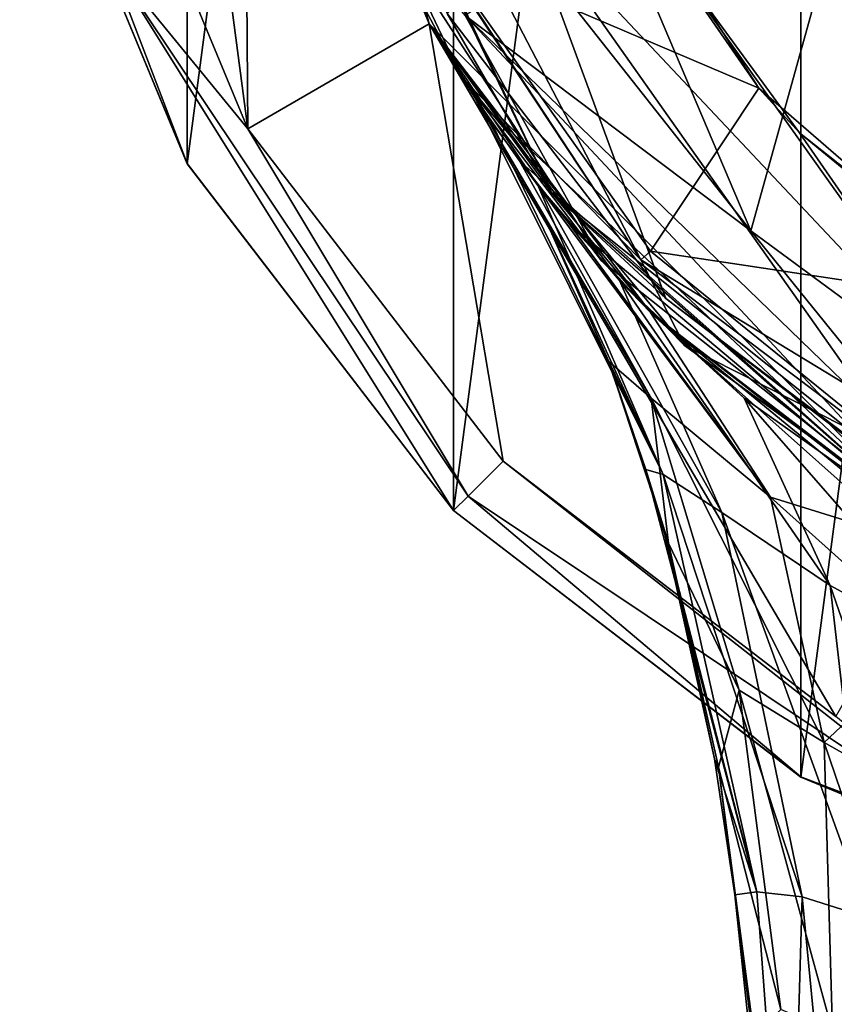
# Model space of a CAD drawing. Header units: metres. Extents: x -24 to 24, y -140 to 34.
# Tile 6 of 10: x -23 to -12, y -24 to -10. Entities that reach past the tile are written whole.
import ezdxf

# ---------------------------------------------------------------- set-up
doc = ezdxf.new("R2010")
doc.units = ezdxf.units.M
doc.layers.add('solid_509503_A125', color=7, linetype='CONTINUOUS')

msp = doc.modelspace()

# ---------------------------------------------------------------- linework, layer by layer
at = {"layer": 'solid_509503_A125'}
for points in [[(-11.998485, -20.785336, -4), (-11.998485, 20.785336, -4), (-6.212329, 23.181629, -4)], [(-6.212329, -23.181629, -4), (-11.998485, -20.785336, -4), (-6.212329, 23.181629, -4)], [(-16.971548, -16.969244, -4), (-16.971548, 16.969244, -4), (-11.998485, 20.785336, -4)], [(-11.998485, -20.785336, -4), (-16.971548, -16.969244, -4), (-11.998485, 20.785336, -4)], [(-20.783648, -12.001, -4), (-20.783648, 12.001, -4), (-16.971548, 16.969244, -4)], [(-16.971548, -16.969244, -4), (-20.783648, -12.001, -4), (-16.971548, 16.969244, -4)], [(-20.783648, -12.001, -4), (-23.182497, -6.21047, -4), (-20.783648, 12.001, -4)], [(-22.216394, 5.952317), (-19.917086, -11.501959), (-20, 0)], [(-22.216394, 5.952317), (-22.216393, -5.952323), (-19.917086, -11.501959)], [(-20, 0, 172.699997), (-20, 0), (-17.320509, -10)], [(-19.917086, -11.501959), (-17.320509, -10), (-20, 0)], [(-18.215364, 0, 183.296494), (-15.701932, -9.174556, 183.438797), (-12.713885, -12.9618, 183.580475)], [(-9.111886, 0, 183.711594), (-18.215364, 0, 183.296494), (-12.713885, -12.9618, 183.580475)], [(-9.111886, 0, 183.711594), (-12.713885, -12.9618, 183.580475), (-8.818475, -15.8375, 183.720367)], [(-19.318516, -5.176381, 172.699997), (-20, 0, 172.699997), (-17.320509, -10)], [(-19.158718, -4.020781, 174.350006), (-14.291039, -13.378692, 174.350006), (-18.995054, -6.260023, 174.350006)], [(-19.158718, -4.020781, 174.350006), (-17.196571, -8.955982, 174.479416), (-14.291039, -13.378692, 174.350006)], [(-15.567932, -12.415011, 172.912125), (-19.028738, -5.098738, 173), (-19.412893, -4.430866, 172.912125)], [(-19.412893, -4.430866, 172.912125), (-19.318516, -5.176381, 172.699997), (-17.320507, -10, 172.699997)], [(-15.567932, -12.415011, 172.912125), (-19.412893, -4.430866, 172.912125), (-17.320507, -10, 172.699997)], [(-17.320507, -10, 172.699997), (-19.318516, -5.176381, 172.699997), (-17.320509, -10)], [(-15.567932, -12.415011, 172.912125), (-17.060698, -9.850005, 173), (-19.028738, -5.098738, 173)], [(-21.902512, -9.072317, -0.292893), (-19.917086, -11.501959), (-22.216393, -5.952323)], [(-23.18222, -6.211658, -1), (-23.182497, -6.21047, -4), (-20.783648, -12.001, -4)], [(-21.902512, -9.072317, -0.292893), (-23.18222, -6.211658, -1), (-20.784609, -12.000002, -1)], [(-20.784609, -12.000002, -1), (-23.18222, -6.211658, -1), (-20.783648, -12.001, -4)], [(-18.995054, -6.260023, 174.350006), (-16.853926, -10.767784, 174.350006), (-18.31093, -8.044242, 181.4888)], [(-14.291039, -13.378692, 174.350006), (-16.853926, -10.767784, 174.350006), (-18.995054, -6.260023, 174.350006)], [(-17.196571, -8.955982, 174.479416), (-15.165951, -6.926058, 178.427216), (-12.600327, -10.918246, 178.427216)], [(-12.600327, -10.918246, 178.427216), (-15.165951, -6.926058, 178.427216), (-14.650168, -7.959202, 174.183655)], [(-15.975095, -8.374555, 173), (-9.334993, -15.433558, 173), (-14.650168, -7.959202, 174.183655)], [(-9.334993, -15.433558, 173), (-12.016322, -11.557869, 174.183655), (-14.650168, -7.959202, 174.183655)], [(-12.600327, -10.918246, 178.427216), (-14.650168, -7.959202, 174.183655), (-12.016322, -11.557869, 174.183655)], [(-16.853926, -10.767784, 174.350006), (-14.851924, -13.394789, 181.646881), (-18.31093, -8.044242, 181.4888)], [(-16.805679, -9.877576, 182.833282), (-18.31093, -8.044242, 181.4888), (-14.851924, -13.394789, 181.646881)], [(-17.060698, -9.850005, 173), (-13.929997, -13.930009, 173), (-15.975095, -8.374555, 173)], [(-9.849991, -17.060705, 173), (-9.334993, -15.433558, 173), (-15.975095, -8.374555, 173)], [(-13.929997, -13.930009, 173), (-9.849991, -17.060705, 173), (-15.975095, -8.374555, 173)], [(-14.149479, -13.256091, 174.479416), (-17.196571, -8.955982, 174.479416), (-12.600327, -10.918246, 178.427216)], [(-14.291039, -13.378692, 174.350006), (-17.196571, -8.955982, 174.479416), (-14.149479, -13.256091, 174.479416)], [(-21.902512, -9.072317, -0.292893), (-16.97056, -16.970566, -1), (-16.763456, -16.763456, -0.292893)], [(-21.902512, -9.072317, -0.292893), (-20.784609, -12.000002, -1), (-16.97056, -16.970566, -1)], [(-21.902512, -9.072317, -0.292893), (-16.763456, -16.763456, -0.292893), (-19.917086, -11.501959)], [(-16.805679, -9.877576, 182.833282), (-12.713885, -12.9618, 183.580475), (-15.701932, -9.174556, 183.438797)], [(-15.567932, -12.415011, 172.912125), (-13.929997, -13.930009, 173), (-17.060698, -9.850005, 173)], [(-19.917086, -11.501959), (-16.263222, -16.263371), (-17.320509, -10)], [(-16.66745, -11.054234, 129.853287), (-17.320509, -10), (-10, -17.320509)], [(-11.49655, -19.920433), (-10, -17.320509), (-17.320509, -10)], [(-16.66745, -11.054234, 129.853287), (-17.320507, -10, 172.699997), (-17.320509, -10)], [(-16.263222, -16.263371), (-11.49655, -19.920433), (-17.320509, -10)], [(-14.595656, -13.673581, 149.626755), (-14.142136, -14.142136, 172.699997), (-17.320507, -10, 172.699997)], [(-15.567932, -12.415011, 172.912125), (-17.320507, -10, 172.699997), (-14.142136, -14.142136, 172.699997)], [(-15.770499, -12.300055, 147.397339), (-14.595656, -13.673581, 149.626755), (-17.320507, -10, 172.699997)], [(-16.438395, -11.392066, 144.811584), (-15.770499, -12.300055, 147.397339), (-17.320507, -10, 172.699997)], [(-16.651474, -11.078287, 142.062607), (-16.438395, -11.392066, 144.811584), (-17.320507, -10, 172.699997)], [(-16.657827, -11.06873, 137.21257), (-16.651474, -11.078287, 142.062607), (-17.320507, -10, 172.699997)], [(-16.66745, -11.054234, 129.853287), (-16.657827, -11.06873, 137.21257), (-17.320507, -10, 172.699997)], [(-16.805679, -9.877576, 182.833282), (-14.851924, -13.394789, 181.646881), (-9.682458, -17.5, 181.821182)], [(-16.805679, -9.877576, 182.833282), (-9.682458, -17.5, 181.821182), (-9.44768, -17.004789, 183.154648)], [(-16.805679, -9.877576, 182.833282), (-9.44768, -17.004789, 183.154648), (-12.713885, -12.9618, 183.580475)], [(-16.853926, -10.767784, 174.350006), (-13.663461, -14.60513, 174.350006), (-14.851924, -13.394789, 181.646881)], [(-14.291039, -13.378692, 174.350006), (-13.663461, -14.60513, 174.350006), (-16.853926, -10.767784, 174.350006)], [(-14.149479, -13.256091, 174.479416), (-12.600327, -10.918246, 178.427216), (-9.0139, -14.025903, 178.427216)], [(-9.0139, -14.025903, 178.427216), (-12.600327, -10.918246, 178.427216), (-12.016322, -11.557869, 174.183655)], [(-16.028301, -11.962172, 124.012878), (-16.66745, -11.054234, 129.853287), (-10, -17.320509)], [(-15.683965, -12.740013, 129.853058), (-16.657827, -11.06873, 137.21257), (-16.66745, -11.054234, 129.853287)], [(-14.141746, -15.357534, 125.522095), (-16.66745, -11.054234, 129.853287), (-16.028301, -11.962172, 124.012878)], [(-14.141746, -15.357534, 125.522095), (-15.683965, -12.740013, 129.853058), (-16.66745, -11.054234, 129.853287)], [(-15.683965, -12.740013, 129.853058), (-16.651474, -11.078287, 142.062607), (-16.657827, -11.06873, 137.21257)], [(-13.970613, -16.451527, 144.125504), (-16.438395, -11.392066, 144.811584), (-16.651474, -11.078287, 142.062607)], [(-15.68912, -12.725113, 142.059357), (-13.970613, -16.451527, 144.125504), (-16.651474, -11.078287, 142.062607)], [(-15.683965, -12.740013, 129.853058), (-15.68912, -12.725113, 142.059357), (-16.651474, -11.078287, 142.062607)], [(-13.970613, -16.451527, 144.125504), (-15.770499, -12.300055, 147.397339), (-16.438395, -11.392066, 144.811584)], [(-16.763456, -16.763456, -0.292893), (-16.263222, -16.263371), (-19.917086, -11.501959)], [(-9.334993, -15.433558, 173), (-8.52278, -14.329638, 174.183655), (-12.016322, -11.557869, 174.183655)], [(-9.0139, -14.025903, 178.427216), (-12.016322, -11.557869, 174.183655), (-8.52278, -14.329638, 174.183655)], [(-15.330324, -12.8445, 121.764328), (-16.028301, -11.962172, 124.012878), (-10, -17.320509)], [(-12.432723, -16.77873, 121.832588), (-16.028301, -11.962172, 124.012878), (-15.330324, -12.8445, 121.764328)], [(-12.432723, -16.77873, 121.832588), (-14.141746, -15.357534, 125.522095), (-16.028301, -11.962172, 124.012878)], [(-20.784609, -12.000002, -1), (-20.783648, -12.001, -4), (-16.971548, -16.969244, -4)], [(-16.97056, -16.970566, -1), (-20.784609, -12.000002, -1), (-16.971548, -16.969244, -4)], [(-13.130891, -16.998257, 146.231461), (-14.595656, -13.673581, 149.626755), (-15.770499, -12.300055, 147.397339)], [(-13.970613, -16.451527, 144.125504), (-13.130891, -16.998257, 146.231461), (-15.770499, -12.300055, 147.397339)], [(-8.63955, -17.94021, 172.912125), (-13.929997, -13.930009, 173), (-15.567932, -12.415011, 172.912125)], [(-15.567932, -12.415011, 172.912125), (-14.142136, -14.142136, 172.699997), (-10, -17.320509, 172.699997)], [(-8.63955, -17.94021, 172.912125), (-15.567932, -12.415011, 172.912125), (-10, -17.320509, 172.699997)], [(-15.68912, -12.725113, 142.059357), (-14.776721, -14.774005, 142.055313), (-13.970613, -16.451527, 144.125504)], [(-15.683965, -12.740013, 129.853058), (-14.776721, -14.774005, 142.055313), (-15.68912, -12.725113, 142.059357)], [(-15.683965, -12.740013, 129.853058), (-14.749933, -14.833695, 129.852768), (-14.776721, -14.774005, 142.055313)], [(-14.141746, -15.357534, 125.522095), (-14.749933, -14.833695, 129.852768), (-15.683965, -12.740013, 129.853058)], [(-14.14955, -14.134717, 119.444283), (-15.330324, -12.8445, 121.764328), (-10, -17.320509)], [(-12.432723, -16.77873, 121.832588), (-15.330324, -12.8445, 121.764328), (-14.14955, -14.134717, 119.444283)], [(-9.44768, -17.004789, 183.154648), (-8.818475, -15.8375, 183.720367), (-12.713885, -12.9618, 183.580475)], [(-9.682458, -17.5, 174.376236), (-9.682458, -17.5, 181.821182), (-14.851924, -13.394789, 181.646881)], [(-13.663461, -14.60513, 174.350006), (-9.682458, -17.5, 174.376236), (-14.851924, -13.394789, 181.646881)], [(-14.291039, -13.378692, 174.350006), (-14.149479, -13.256091, 174.479416), (-10.056952, -16.576775, 174.479416)], [(-14.291039, -13.378692, 174.350006), (-5.274107, -18.852242, 174.350006), (-13.663461, -14.60513, 174.350006)], [(-14.291039, -13.378692, 174.350006), (-10.056952, -16.576775, 174.479416), (-5.274107, -18.852242, 174.350006)], [(-10.056952, -16.576775, 174.479416), (-14.149479, -13.256091, 174.479416), (-9.0139, -14.025903, 178.427216)], [(-14.595656, -13.673581, 149.626755), (-12.809471, -15.359605, 151.405762), (-14.142136, -14.142136, 172.699997)], [(-11.578862, -18.043066, 147.89949), (-12.809471, -15.359605, 151.405762), (-14.595656, -13.673581, 149.626755)], [(-13.130891, -16.998257, 146.231461), (-11.578862, -18.043066, 147.89949), (-14.595656, -13.673581, 149.626755)], [(-8.63955, -17.94021, 172.912125), (-9.849991, -17.060705, 173), (-13.929997, -13.930009, 173)], [(-11.126691, -16.619167, 116.380829), (-14.14955, -14.134717, 119.444283), (-10, -17.320509)], [(-10.514779, -17.373158, 118.238007), (-14.14955, -14.134717, 119.444283), (-11.126691, -16.619167, 116.380829)], [(-10.514779, -17.373158, 118.238007), (-12.432723, -16.77873, 121.832588), (-14.14955, -14.134717, 119.444283)], [(-10.233694, -17.183466, 152.7173), (-10, -17.320509, 172.699997), (-14.142136, -14.142136, 172.699997)], [(-12.809471, -15.359605, 151.405762), (-10.233694, -17.183466, 152.7173), (-14.142136, -14.142136, 172.699997)], [(-13.663461, -14.60513, 174.350006), (-9.651421, -17.517138, 174.362549), (-9.682458, -17.5, 174.376236)], [(-13.663461, -14.60513, 174.350006), (-9.622298, -17.53315, 174.350006), (-9.651421, -17.517138, 174.362549)], [(-5.274107, -18.852242, 174.350006), (-9.622298, -17.53315, 174.350006), (-13.663461, -14.60513, 174.350006)], [(-14.776721, -14.774005, 142.055313), (-14.220187, -16.38027, 142.052155), (-13.970613, -16.451527, 144.125504)], [(-14.749933, -14.833695, 129.852768), (-14.220187, -16.38027, 142.052155), (-14.776721, -14.774005, 142.055313)], [(-14.749933, -14.833695, 129.852768), (-13.896224, -17.434544, 129.852432), (-14.220187, -16.38027, 142.052155)], [(-14.141746, -15.357534, 125.522095), (-13.896224, -17.434544, 129.852432), (-14.749933, -14.833695, 129.852768)], [(-14.141746, -15.357534, 125.522095), (-12.884058, -19.539362, 126.91272), (-13.896224, -17.434544, 129.852432)], [(-11.664508, -20.29324, 124.503304), (-12.884058, -19.539362, 126.91272), (-14.141746, -15.357534, 125.522095)], [(-12.432723, -16.77873, 121.832588), (-11.664508, -20.29324, 124.503304), (-14.141746, -15.357534, 125.522095)], [(-9.461597, -19.193737, 148.872269), (-10.233694, -17.183466, 152.7173), (-12.809471, -15.359605, 151.405762)], [(-11.578862, -18.043066, 147.89949), (-9.461597, -19.193737, 148.872269), (-12.809471, -15.359605, 151.405762)], [(-16.763456, -16.763456, -0.292893), (-9.072317, -21.902512, -0.292893), (-16.263222, -16.263371)], [(-9.072317, -21.902512, -0.292893), (-11.49655, -19.920433), (-16.263222, -16.263371)], [(-12.630979, -22.429893, 143.46611), (-13.970613, -16.451527, 144.125504), (-14.220187, -16.38027, 142.052155)], [(-13.942261, -17.332632, 142.050262), (-12.630979, -22.429893, 143.46611), (-14.220187, -16.38027, 142.052155)], [(-13.896224, -17.434544, 129.852432), (-13.942261, -17.332632, 142.050262), (-14.220187, -16.38027, 142.052155)], [(-11.979509, -22.500454, 144.664124), (-13.130891, -16.998257, 146.231461), (-13.970613, -16.451527, 144.125504)], [(-12.630979, -22.429893, 143.46611), (-11.979509, -22.500454, 144.664124), (-13.970613, -16.451527, 144.125504)], [(-16.763456, -16.763456, -0.292893), (-16.97056, -16.970566, -1), (-11.999996, -20.784613, -1)], [(-16.763456, -16.763456, -0.292893), (-11.999996, -20.784613, -1), (-9.072317, -21.902512, -0.292893)], [(-10.130809, -18.843391, 120.48967), (-11.664508, -20.29324, 124.503304), (-12.432723, -16.77873, 121.832588)], [(-10.514779, -17.373158, 118.238007), (-10.130809, -18.843391, 120.48967), (-12.432723, -16.77873, 121.832588)], [(-16.97056, -16.970566, -1), (-16.971548, -16.969244, -4), (-11.998485, -20.785336, -4)], [(-11.999996, -20.784613, -1), (-16.97056, -16.970566, -1), (-11.998485, -20.785336, -4)], [(-11.029993, -22.802019, 145.553268), (-11.578862, -18.043066, 147.89949), (-13.130891, -16.998257, 146.231461)], [(-11.979509, -22.500454, 144.664124), (-11.029993, -22.802019, 145.553268), (-13.130891, -16.998257, 146.231461)], [(-13.942261, -17.332632, 142.050262), (-13.235406, -20.523678, 142.043976), (-12.630979, -22.429893, 143.46611)], [(-13.896224, -17.434544, 129.852432), (-13.235406, -20.523678, 142.043976), (-13.942261, -17.332632, 142.050262)], [(-13.896224, -17.434544, 129.852432), (-13.176104, -20.642431, 129.85202), (-13.235406, -20.523678, 142.043976)], [(-12.884058, -19.539362, 126.91272), (-13.176104, -20.642431, 129.85202), (-13.896224, -17.434544, 129.852432)], [(-9.805203, -23.164928, 146.142838), (-9.461597, -19.193737, 148.872269), (-11.578862, -18.043066, 147.89949)], [(-11.029993, -22.802019, 145.553268), (-9.805203, -23.164928, 146.142838), (-11.578862, -18.043066, 147.89949)], [(-10.130809, -18.843391, 120.48967), (-10.096351, -21.176708, 122.934662), (-11.664508, -20.29324, 124.503304)], [(-12.884058, -19.539362, 126.91272), (-12.288043, -24.116812, 128.052582), (-13.176104, -20.642431, 129.85202)], [(-11.544301, -24.428816, 126.619598), (-12.288043, -24.116812, 128.052582), (-12.884058, -19.539362, 126.91272)], [(-11.664508, -20.29324, 124.503304), (-11.544301, -24.428816, 126.619598), (-12.884058, -19.539362, 126.91272)], [(-10.377819, -24.081587, 125.008354), (-11.544301, -24.428816, 126.619598), (-11.664508, -20.29324, 124.503304)], [(-10.096351, -21.176708, 122.934662), (-10.377819, -24.081587, 125.008354), (-11.664508, -20.29324, 124.503304)], [(-13.235406, -20.523678, 142.043976), (-12.942592, -22.472984, 142.040131), (-12.630979, -22.429893, 143.46611)], [(-13.176104, -20.642431, 129.85202), (-12.942592, -22.472984, 142.040131), (-13.235406, -20.523678, 142.043976)], [(-13.176104, -20.642431, 129.85202), (-12.669929, -24.50662, 129.851456), (-12.942592, -22.472984, 142.040131)], [(-12.288043, -24.116812, 128.052582), (-12.669929, -24.50662, 129.851456), (-13.176104, -20.642431, 129.85202)], [(-9.072317, -21.902512, -0.292893), (-11.999996, -20.784613, -1), (-6.211653, -23.18222, -1)], [(-6.211653, -23.18222, -1), (-11.999996, -20.784613, -1), (-6.212329, -23.181629, -4)], [(-11.999996, -20.784613, -1), (-11.998485, -20.785336, -4), (-6.212329, -23.181629, -4)], [(-12.161561, -28.704113, 143.290924), (-12.630979, -22.429893, 143.46611), (-12.942592, -22.472984, 142.040131)], [(-12.734332, -24.448265, 142.03624), (-12.161561, -28.704113, 143.290924), (-12.942592, -22.472984, 142.040131)], [(-12.669929, -24.50662, 129.851456), (-12.734332, -24.448265, 142.03624), (-12.942592, -22.472984, 142.040131)], [(-12.161561, -28.704113, 143.290924), (-11.979509, -22.500454, 144.664124), (-12.630979, -22.429893, 143.46611)], [(-12.161561, -28.704113, 143.290924), (-11.385188, -28.704674, 144.356995), (-11.979509, -22.500454, 144.664124)], [(-11.385188, -28.704674, 144.356995), (-11.029993, -22.802019, 145.553268), (-11.979509, -22.500454, 144.664124)]]:
    msp.add_3dface(points, dxfattribs=at)

doc.saveas('drawing.dxf')
